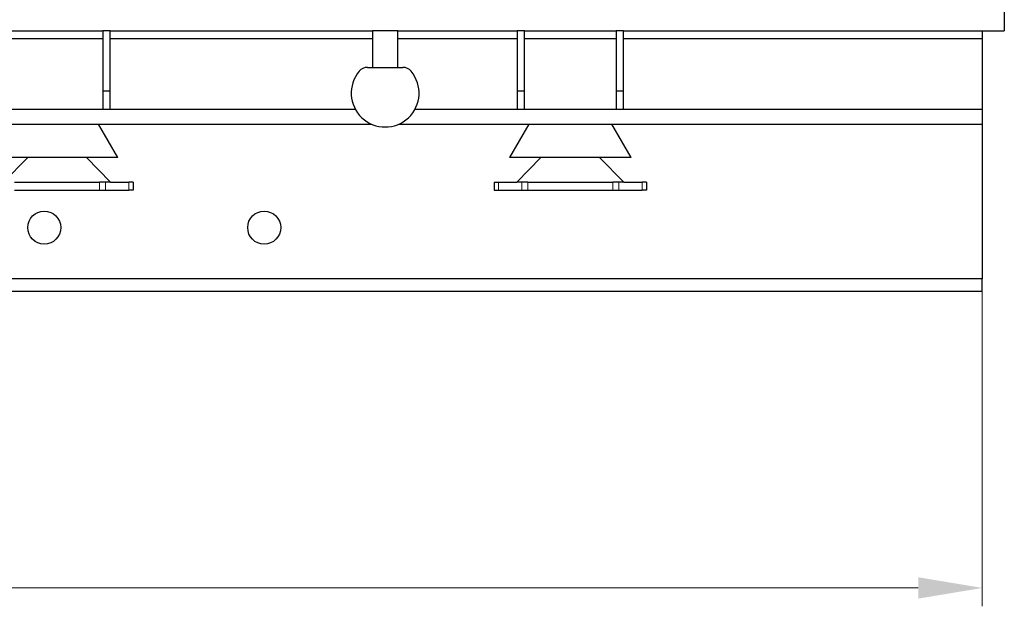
# Model space of a CAD drawing. Header units: inches. Extents: x 0 to 29700, y -16 to 21000.
# Tile 130 of 256: x 8160 to 10846, y 13264 to 14864. Entities that reach past the tile are written whole.
import ezdxf

# ---------------------------------------------------------------- set-up
doc = ezdxf.new("R2010")
doc.units = ezdxf.units.IN
doc.layers.add('254', color=7, linetype='Continuous', true_color=0xffffff)
doc.styles.add('latin_extended', font='simplex.shx')
doc.dimstyles.get("Standard").update_dxf_attribs({"dimtxt": 0.18, "dimasz": 0.18, "dimexe": 0.18, "dimexo": 0.0625, "dimgap": 0.09, "dimtad": 0, "dimtih": 1, "dimtoh": 1, "dimdec": 4, "dimzin": 0, "dimdsep": 46, "dimtxsty": 'Standard', "dimcen": 0.09, "dimadec": 0, "dimazin": 0, "dimtfac": 1, "dimtdec": 4, "dimtofl": 0, "dimtmove": 0, "dimatfit": 3, "dimfxl": 1, "dimtolj": 1, "dimtzin": 0, "dimarcsym": 0})

# ---------------------------------------------------------------- blocks, each defined once
blk = doc.blocks.new('_U2')
at = {"layer": '254', "color": 3, "linetype": 'Continuous', "lineweight": 13, "transparency": 16777216}
for p, q in [((3107.3, 14434.2), (3107.3, 13264.3)), ((10786.3, 14434.2), (10786.3, 13264.3)), ((3282.3, 13314.3), (10611.3, 13314.3))]:
    blk.add_line(p, q, dxfattribs=at)
at = {"layer": '254', "color": 3, "transparency": 16777216}
for points in [[(3282.3, 13343.4), (3282.3, 13285.1), (3107.3, 13314.3)], [(10611.3, 13285.1), (10611.3, 13343.4), (10786.3, 13314.3)]]:
    blk.add_solid(points, dxfattribs=at)
at = {"layer": 'Defpoints', "color": 0, "transparency": 16777216}
for p in [(3107.3, 14484.2), (10786.3, 14484.2), (10786.3, 13314.3)]:
    blk.add_point(p, dxfattribs=at)
at = {"layer": '254', "color": 2, "lineweight": 13, "transparency": 16777216, "insert": (6642.6, 13576.8), "char_height": 175, "attachment_point": 1, "style": 'latin_extended'}
blk.add_mtext('\\A1;7679', dxfattribs=at)

msp = doc.modelspace()

# ---------------------------------------------------------------- linework, layer by layer
at = {"layer": '254', "color": 2, "linetype": 'Continuous', "lineweight": 25}
for p, q in [((10846.251, 14893.692), (10846.251, 14833.692)), ((8137.238, 14833.692), (8387.183, 14833.692)), ((8407.251, 14833.692), (8387.251, 14833.692)), ((8387.251, 14833.692), (8387.251, 14668.692)), ((8407.136, 14833.692), (9122.147, 14833.692)), ((8407.251, 14668.692), (8407.251, 14833.692)), ((9192.251, 14833.692), (9122.251, 14833.692)), ((9122.251, 14833.692), (9122.251, 14733.703)), ((9192.16, 14833.692), (9517.198, 14833.692)), ((9192.251, 14733.703), (9192.251, 14833.692)), ((9537.25, 14833.692), (9517.25, 14833.692)), ((9517.25, 14833.692), (9517.25, 14668.692)), ((9537.15, 14833.692), (9787.217, 14833.692)), ((9537.25, 14668.692), (9537.25, 14833.692)), ((9807.251, 14833.692), (9787.251, 14833.692)), ((9787.251, 14833.692), (9787.251, 14668.692)), ((9807.169, 14833.692), (10846.251, 14833.692)), ((9807.251, 14668.692), (9807.251, 14833.692)), ((10786.251, 14833.692), (10786.251, 14811.692)), ((8387.163, 14811.692), (8137.236, 14811.692)), ((9122.187, 14811.692), (8407.2, 14811.692)), ((9517.176, 14811.692), (9192.138, 14811.692)), ((9787.141, 14811.692), (9537.213, 14811.692)), ((10786.251, 14811.692), (9807.178, 14811.692)), ((10786.251, 14811.692), (10786.251, 14618.681)), ((9109.251, 14733.703), (9205.251, 14733.703)), ((8387.251, 14668.692), (8387.251, 14618.692)), ((8407.251, 14668.692), (8387.251, 14668.692)), ((8407.251, 14618.692), (8407.251, 14668.692)), ((9517.25, 14668.692), (9517.25, 14618.692)), ((9537.25, 14668.692), (9517.25, 14668.692)), ((9537.25, 14618.692), (9537.25, 14668.692)), ((9787.251, 14668.692), (9787.251, 14618.692)), ((9807.251, 14668.692), (9787.251, 14668.692)), ((9807.251, 14618.692), (9807.251, 14668.692)), ((9076.353, 14618.692), (4338.17, 14618.692)), ((10786.251, 14618.692), (9237.972, 14618.692)), ((10786.251, 14618.692), (10786.251, 14578.692)), ((4293.776, 14578.692), (9120.748, 14578.692)), ((8428.251, 14488.092), (8375.18, 14578.691)), ((9193.698, 14578.692), (10786.251, 14578.692)), ((9549.321, 14578.691), (9496.251, 14488.092)), ((9828.251, 14488.092), (9775.18, 14578.691)), ((10786.251, 14578.686), (10786.251, 14156.692)), ((8428.251, 14488.092), (8096.251, 14488.092)), ((8182.251, 14488.092), (8116.251, 14420.692)), ((8342.251, 14488.092), (8408.251, 14420.692)), ((9828.251, 14488.092), (9496.251, 14488.092)), ((9582.251, 14488.092), (9516.251, 14420.692)), ((9742.251, 14488.092), (9808.251, 14420.692)), ((8146.251, 14420.692), (8378.251, 14420.692)), ((8146.251, 14398.692), (8378.251, 14398.692)), ((8408.251, 14420.692), (8378.251, 14420.692)), ((8378.251, 14398.692), (8394.246, 14398.692)), ((8394.246, 14398.692), (8458.08, 14398.692)), ((8408.251, 14420.692), (8458.08, 14420.692)), ((8469.751, 14420.692), (8458.08, 14420.692)), ((8469.751, 14398.692), (8458.08, 14398.692)), ((8469.751, 14420.692), (8469.751, 14398.692)), ((9454.751, 14420.692), (9466.421, 14420.692)), ((9454.751, 14420.692), (9454.751, 14398.692)), ((9454.751, 14398.692), (9466.421, 14398.692)), ((9466.421, 14420.692), (9516.251, 14420.692)), ((9466.421, 14398.692), (9530.255, 14398.692)), ((9546.251, 14420.692), (9516.251, 14420.692)), ((9530.255, 14398.692), (9546.251, 14398.692)), ((9546.251, 14420.692), (9778.251, 14420.692)), ((9546.251, 14398.692), (9778.251, 14398.692)), ((9808.251, 14420.692), (9778.251, 14420.692)), ((9778.251, 14398.692), (9794.246, 14398.692)), ((9794.246, 14398.692), (9858.08, 14398.692)), ((9808.251, 14420.692), (9858.08, 14420.692)), ((9869.751, 14420.692), (9858.08, 14420.692)), ((9869.751, 14398.692), (9858.08, 14398.692)), ((9869.751, 14420.692), (9869.751, 14398.692)), ((10786.251, 14156.692), (3107.251, 14156.692)), ((10786.251, 14123.692), (10786.251, 14156.692)), ((3107.251, 14123.692), (10786.251, 14123.692))]:
    msp.add_line(p, q, dxfattribs=at)
at = {"layer": '254', "color": 110, "linetype": 'Continuous', "lineweight": 13}
for p, q in [((8378.251, 14420.692), (8378.251, 14398.692)), ((8394.246, 14420.692), (8394.246, 14398.692)), ((8458.08, 14420.692), (8458.08, 14398.692)), ((9466.421, 14420.692), (9466.421, 14398.692)), ((9530.255, 14420.692), (9530.255, 14398.692)), ((9546.251, 14420.692), (9546.251, 14398.692)), ((9778.251, 14420.692), (9778.251, 14398.692)), ((9794.246, 14420.692), (9794.246, 14398.692)), ((9858.08, 14420.692), (9858.08, 14398.692))]:
    msp.add_line(p, q, dxfattribs=at)
at = {"layer": '254', "color": 2, "linetype": 'Continuous', "lineweight": 25}
for centre in [(8227.251, 14296.692), (8827.251, 14296.692)]:
    msp.add_circle(centre, 45, dxfattribs=at)
for centre, radius, start, end in [((9157.251, 14663.692), 92.489, 140.186698, 39.813302), ((9109.251, 14703.703), 30, 90, 140.186698), ((9205.251, 14703.703), 30, 39.813302, 90)]:
    msp.add_arc(centre, radius, start, end, dxfattribs=at)

# ---------------------------------------------------------------- dimensions: what is measured, and where the dimension line sits
at = {"layer": '254', "color": 2, "linetype": 'Continuous', "lineweight": 13}
dim = msp.add_linear_dim(base=(10786.251, 13314.259), p1=(3107.251, 14484.192), p2=(10786.251, 14484.192), dimstyle='Standard', override={"dimscale": 50, "dimtxt": 3.5, "dimasz": 3.5, "dimexe": 1, "dimexo": 1, "dimgap": 1.75, "dimtad": 1, "dimtih": 1, "dimtoh": 0, "dimdec": 0, "dimlfac": 1, "dimzin": 8, "dimdsep": 46, "dimlunit": 2, "dimtxsty": 'latin_extended', "dimsah": 1, "dimse1": 0, "dimse2": 0, "dimsd1": 0, "dimsd2": 0, "dimclrd": 3, "dimclre": 3, "dimclrt": 2, "dimtol": 0, "dimtm": -0.1, "dimtfac": 0.714286, "dimtdec": 3, "dimtofl": 1, "dimtmove": 0, "dimtzin": 8, "dimlwd": 13, "dimlwe": 13}, dxfattribs=at)
dim.commit()
dim.dimension.update_dxf_attribs({"geometry": '_U2', "text_midpoint": (6946.751, 13314.259), "dimtype": 160})

doc.saveas('drawing.dxf')
